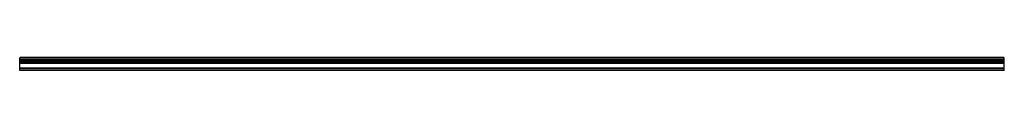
# Model space of a CAD drawing. Header units: millimetres. Extents: x 0 to 1800, y 0 to 24.
import ezdxf

# ---------------------------------------------------------------- set-up
doc = ezdxf.new("R2010")
doc.units = ezdxf.units.MM
doc.header["$LTSCALE"] = 10
doc.linetypes.add('ALLCAD_Strich', pattern=[0.2, 0.15, -0.05])
doc.layers.add('BESCH_KONT_sich_schn_ansi_2d', color=40, linetype='Continuous')

msp = doc.modelspace()

# ---------------------------------------------------------------- linework, layer by layer
at = {"layer": 'BESCH_KONT_sich_schn_ansi_2d', "linetype": 'ALLCAD_Strich', "extrusion": (0, 1, -2.22045e-16)}
for p, q in [((1800, 24), (0, 24)), ((0, 20), (0, 24)), ((1800, 23), (0, 23)), ((1800, 20), (0, 20)), ((0, 19), (0, 20)), ((1800, 19), (0, 19)), ((0, 17), (0, 19)), ((1800, 19), (0, 19)), ((1800, 18.1), (0, 18.1)), ((1800, 20), (1800, 24)), ((1800, 19), (1800, 20)), ((1800, 17), (1800, 19)), ((1800, 17), (0, 17)), ((0, 4.5), (0, 17)), ((0, 16.2), (0, 16.2)), ((0, 16.2), (0, 16.2)), ((0, 16.2), (0, 16.2)), ((0, 16.2), (0, 16.2)), ((0, 16.2), (0, 16.2)), ((0, 16.2), (0, 16.2)), ((0, 16.2), (0, 16.2)), ((0, 16.2), (0, 16.2)), ((0, 16.2), (0, 16.2)), ((0, 16.2), (0, 16.2)), ((0, 16.2), (0, 16.2)), ((0, 16.2), (0, 16.2)), ((0, 16.2), (0, 16.2)), ((0, 16.2), (0, 16.2)), ((0, 16.2), (0, 16.2)), ((0, 16.2), (0, 16.2)), ((0, 16.2), (0, 16.2)), ((0, 16.2), (0, 16.2)), ((0, 16.2), (0, 16.2)), ((0, 16.2), (0, 16.2)), ((0, 16.2), (0, 16.2)), ((0, 16.2), (0, 16.2)), ((0, 16.2), (0, 16.2)), ((0, 16.2), (0, 16.2)), ((0, 16.2), (0, 16.2)), ((0, 16.2), (0, 16.2)), ((0, 16.2), (0, 16.2)), ((0, 16.2), (0, 16.2)), ((0, 16.2), (0, 16.2)), ((0, 16.2), (0, 16.2)), ((1800, 16.2), (0, 16.2)), ((0, 16.2), (0, 16.2)), ((0, 16.2), (0, 16.2)), ((0, 16.2), (0, 16.2)), ((0, 16.2), (0, 16.2)), ((0, 16.2), (0, 16.2)), ((0, 16.2), (0, 16.2)), ((0, 16.2), (0, 16.2)), ((0, 16.2), (0, 16.2)), ((0, 16.2), (0, 16.2)), ((0, 16.2), (0, 16.2)), ((0, 16.2), (0, 16.2)), ((0, 16.2), (0, 16.2)), ((0, 16.2), (0, 16.2)), ((0, 16.2), (0, 16.2)), ((0, 16.2), (0, 16.2)), ((0, 16.2), (0, 16.2)), ((0, 16.2), (0, 16.2)), ((0, 16.2), (0, 16.2)), ((0, 16.2), (0, 16.2)), ((0, 16.2), (0, 16.2)), ((0, 16.2), (0, 16.2)), ((0, 16.2), (0, 16.2)), ((0, 16.2), (0, 16.2)), ((0, 16.2), (0, 16.2)), ((0, 16.2), (0, 16.2)), ((0, 16.2), (0, 16.2)), ((0, 16.2), (0, 16.2)), ((0, 16.2), (0, 16.2)), ((0, 16.2), (0, 16.2)), ((0, 16.2), (0, 16.2)), ((0, 16.2), (0, 16.2)), ((0, 16.2), (0, 16.2)), ((0, 16.2), (0, 16.2)), ((0, 16.2), (0, 16.2)), ((0, 16.2), (0, 16.2)), ((0, 16.2), (0, 16.2)), ((0, 16.2), (0, 16.2)), ((0, 16.2), (0, 16.2)), ((0, 16.2), (0, 16.2)), ((0, 16.2), (0, 16.2)), ((0, 16.2), (0, 16.2)), ((1800, 14), (0, 14)), ((1800, 13), (0, 13)), ((1800, 4.5), (0, 4.5)), ((0, 0), (0, 4.5)), ((1800, 4), (0, 4)), ((1800, 1), (0, 1)), ((1800, 4.5), (1800, 17)), ((1800, 0), (1800, 4.5)), ((1800, 0), (0, 0))]:
    msp.add_line(p, q, dxfattribs=at)
at = {"layer": 'BESCH_KONT_sich_schn_ansi_2d', "linetype": 'ALLCAD_Strich'}
for major_axis, ratio, start_param, end_param in [((0.00093, 0), 0.65294, 0.000217, 1.571013), ((-0.00093, 0), 0.65294, -1.570579, 0.000217), ((0.00217, 0), 0.65294, 0.000217, 1.571013), ((-0.00217, 0), 0.65294, -1.570579, 0.000217), ((-0.00271, 0), 0.65294, -1.570579, 0.000217), ((-0.00271, 0), 0.65294, 0.000217, 1.571013), ((0.00271, 0), 0.65294, -1.570579, 0.000217), ((0.00271, 0), 0.65294, 0.000217, 1.571013), ((-0.00271, 0), 0.65294, 0.000217, 1.571013), ((0.00271, 0), 0.65294, -1.570579, 0.000217), ((0.00271, 0), 0.65294, 0.000217, 1.541554), ((0.00116, 0), 0.65294, 0.000217, 1.571013), ((-0.00116, 0), 0.65294, -1.570579, 0.000217), ((0.00271, 0), 0.65294, -1.570579, 0.000217), ((-0.00271, 0), 0.65294, 0.000217, 1.571013), ((0.00116, 0), 0.65294, 0.000217, 1.571013), ((-0.00116, 0), 0.65294, -1.570579, 0.000217), ((-0.00271, 0), 0.65294, -1.570579, 0.000217), ((-0.00271, 0), 0.505457, -1.600036, -1.570577), ((0.00271, 0), 0.65294, -1.570579, 0.000217), ((-0.00271, 0), 0.65294, 0.000217, 1.571013)]:
    msp.add_ellipse((0, 16.2), major_axis=major_axis, ratio=ratio, start_param=start_param, end_param=end_param, dxfattribs=at)
at = {"layer": 'BESCH_KONT_sich_schn_ansi_2d', "linetype": 'ALLCAD_Strich', "extrusion": (0, -2.22045e-16, -1)}
for major_axis, start_param, end_param in [((-0.00217, 0), -0.000217, 1.570579), ((0.00217, 0), -1.571013, -0.000217), ((-0.00093, 0), -0.000217, 1.570579), ((0.00093, 0), -1.571013, -0.000217), ((0.00116, 0), -1.571013, -0.000217), ((-0.00116, 0), -0.000217, 1.570579), ((-0.00271, 0), -0.000217, 1.570579), ((0.00271, 0), -1.571013, -0.000217), ((0.00116, 0), -0.000217, 1.570579), ((0.00116, 0), -0.000217, 1.570579), ((-0.00116, 0), -1.571013, -0.000217), ((0.00116, 0), -1.571013, -0.000217), ((-0.00116, 0), -0.000217, 1.570579), ((-0.00271, 0), -0.000217, 1.570579), ((0.00271, 0), -1.571013, -0.000217), ((-0.00116, 0), -1.571013, -0.000217), ((0.00116, 0), -0.000217, 1.570579), ((0.00116, 0), -0.000217, 1.570579), ((-0.00116, 0), -1.571013, -0.000217)]:
    msp.add_ellipse((0, 16.2), major_axis=major_axis, ratio=0.65294, start_param=start_param, end_param=end_param, dxfattribs=at)
at = {"layer": 'BESCH_KONT_sich_schn_ansi_2d', "linetype": 'ALLCAD_Strich', "extrusion": (2.29589e-41, -2.22045e-16, -1)}
msp.add_ellipse((0, 16.2), major_axis=(-0.00116, 0), ratio=0.65294, start_param=-1.571013, end_param=-0.000217, dxfattribs=at)

doc.saveas('drawing.dxf')
